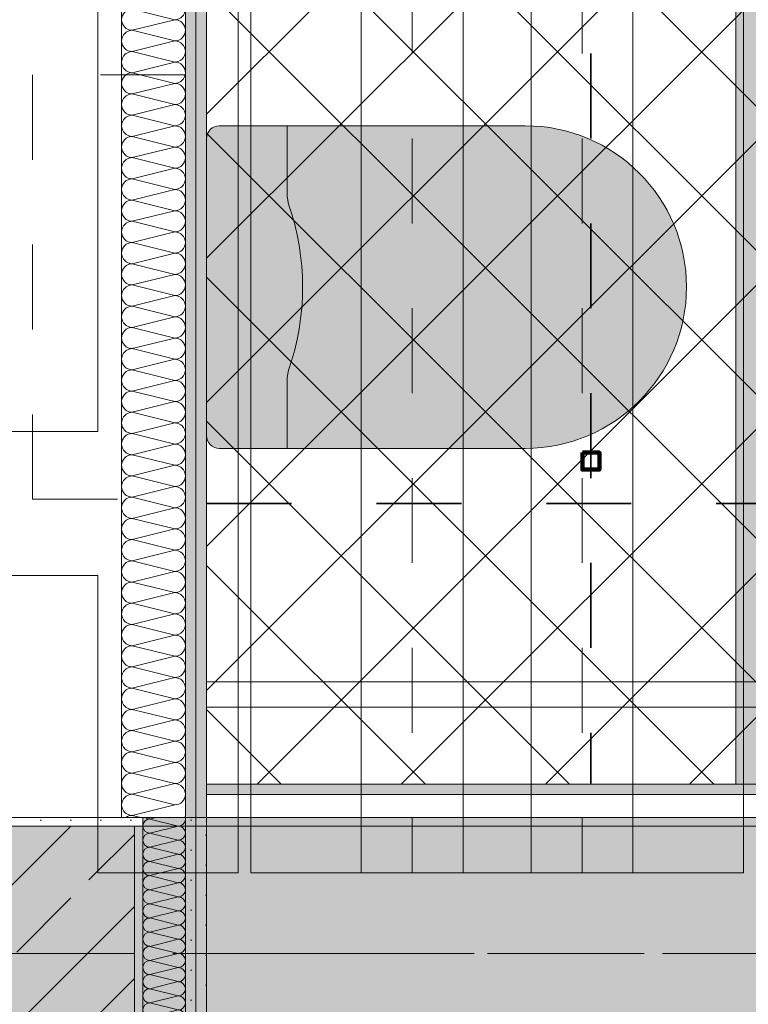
# Model space of a CAD drawing. Header units: metres. Extents: x -3.6 to 84.5, y -11 to 16.8.
# Tile 252 of 256: x 43.745 to 44.603, y 0.49 to 1.65. Entities that reach past the tile are written whole.
import ezdxf

# ---------------------------------------------------------------- set-up
doc = ezdxf.new("R2010")
doc.units = ezdxf.units.M
doc.header["$MEASUREMENT"] = 0
for name, pattern in [('Achse', [0.2, 0.1, -0.05, 0, -0.05]), ('Punktlinie weit', [0.06, 0.01, -0.05]), ('Strichlinie doppelt', [0.546806, 0.264583, -0.105833, 0.070556, -0.105833]), ('STRICHPUNKT', [0.015, 0.0075, -0.00375, 0, -0.00375])]:
    doc.linetypes.add(name, pattern=pattern)
for name, color, linetype in [('154 - Bemaßung_ Beschriftung.Ausbau - Deckenspiegel', 7, 'Continuous'), ('305 - Elemente.Linie_ Schraffur - Deckenspiegel', 7, 'Continuous'), ('451 - Universal.Achsen Raster', 7, 'Continuous'), ('607 - Struktur.Stütze', 7, 'Continuous'), ('608 - Struktur.Träger', 7, 'Continuous'), ('Neubau_606 - Struktur.Wand Innen Ausbau', 7, 'Continuous'), ('Neubau_651 - Abdeckung.Decke abgehängt_ bekleidet', 7, 'Continuous'), ('Neubau_653 - Abdeckung.TB Verkofferung', 7, 'Continuous'), ('Neubau_702 - Einrichtung.Möbel Sanitär', 7, 'Continuous'), ('Neubau_802 - HKLSE.Sanitär', 7, 'Continuous')]:
    doc.layers.add(name, color=color, linetype=linetype)
doc.styles.add('ERSTELLTER_STIL_2', font='txt')
doc.dimstyles.new('ERSTELLTER_STIL__1', dxfattribs={"dimtxt": 0.1, "dimasz": 0.0532, "dimexe": 0.18, "dimexo": 0.0625, "dimgap": 0, "dimtad": 1, "dimzin": 0, "dimdsep": 46, "dimtxsty": 'ERSTELLTER_STIL_2', "dimblk": 'ARROWHEAD_2', "dimblk1": 'ARROWHEAD_2', "dimblk2": 'ARROWHEAD_2', "dimcen": 0.09, "dimse1": 1, "dimse2": 1, "dimclrd": 7, "dimclre": 7, "dimclrt": 7, "dimazin": 0, "dimtfac": 1, "dimtdec": 4, "dimtmove": 0, "dimatfit": 3, "dimfxl": 1, "dimtolj": 1, "dimtzin": 0, "dimarcsym": 0})
doc.dimstyles.new('ERSTELLTER_STIL__2', dxfattribs={"dimtxt": 0.1, "dimasz": 0.0532, "dimexe": 0.18, "dimexo": 0.0625, "dimgap": 0, "dimtad": 1, "dimtih": 1, "dimtoh": 1, "dimzin": 0, "dimdsep": 46, "dimtxsty": 'ERSTELLTER_STIL_2', "dimblk": 'ARROWHEAD_2', "dimblk1": 'ARROWHEAD_2', "dimblk2": 'ARROWHEAD_2', "dimcen": 0.09, "dimse1": 1, "dimse2": 1, "dimclrd": 7, "dimclre": 7, "dimclrt": 7, "dimazin": 0, "dimtfac": 1, "dimtdec": 4, "dimtmove": 0, "dimatfit": 3, "dimfxl": 1, "dimtolj": 1, "dimtzin": 0, "dimarcsym": 0})
pattern_1 = [(45, (0, 0), (-0.01767767, 0.01767767), [0, -0.025])]
pattern_2 = [(45, (0, 0), (-0.08485281, 0.08485281), []), (45, (-0.04243, 0.04243), (-0.08485281, 0.08485281), [0.09, -0.03])]

# ---------------------------------------------------------------- blocks, each defined once
blk = doc.blocks.new('*X143')
at = {"layer": 'Neubau_606 - Struktur.Wand Innen Ausbau', "color": 7, "linetype": 'Continuous', "lineweight": 5}
for p, q in [((43.905, 0.71), (43.8983, 0.7083)), ((43.9317, 0.7), (43.8983, 0.7083)), ((43.9317, 0.7), (43.8983, 0.6917)), ((43.9317, 0.6833), (43.8983, 0.6917)), ((43.9317, 0.6833), (43.8983, 0.675)), ((43.9317, 0.6667), (43.8983, 0.675)), ((43.9317, 0.6667), (43.8983, 0.6583)), ((43.9317, 0.65), (43.8983, 0.6583)), ((43.9317, 0.65), (43.8983, 0.6417)), ((43.9317, 0.6333), (43.8983, 0.6417)), ((43.9317, 0.6333), (43.8983, 0.625)), ((43.9317, 0.6167), (43.8983, 0.625)), ((43.9317, 0.6167), (43.8983, 0.6083)), ((43.9317, 0.6), (43.8983, 0.6083)), ((43.9317, 0.6), (43.8983, 0.5917)), ((43.9317, 0.5833), (43.8983, 0.5917)), ((43.9317, 0.5833), (43.8983, 0.575)), ((43.9317, 0.5667), (43.8983, 0.575)), ((43.9317, 0.5667), (43.8983, 0.5583)), ((43.9317, 0.55), (43.8983, 0.5583)), ((43.9317, 0.55), (43.8983, 0.5417)), ((43.9317, 0.5333), (43.8983, 0.5417)), ((43.9317, 0.5333), (43.8983, 0.525)), ((43.9317, 0.5167), (43.8983, 0.525)), ((43.9317, 0.5167), (43.8983, 0.5083)), ((43.9317, 0.5), (43.8983, 0.5083)), ((43.9317, 0.5), (43.8983, 0.4917)), ((43.9317, 0.4833), (43.8983, 0.4917)), ((43.9317, 0.4833), (43.8983, 0.475)), ((43.9317, 0.4667), (43.8983, 0.475)), ((43.9317, 0.4667), (43.8983, 0.4583)), ((43.9317, 0.45), (43.8983, 0.4583)), ((43.9317, 0.45), (43.8983, 0.4417)), ((43.9317, 0.4333), (43.8983, 0.4417)), ((43.9317, 0.4333), (43.8983, 0.425)), ((43.9317, 0.4167), (43.8983, 0.425)), ((43.9317, 0.4167), (43.8983, 0.4083)), ((43.9317, 0.4), (43.8983, 0.4083)), ((43.9317, 0.4), (43.8983, 0.3917)), ((43.9317, 0.3833), (43.8983, 0.3917)), ((43.9317, 0.3833), (43.8983, 0.375)), ((43.9317, 0.3667), (43.8983, 0.375)), ((43.9317, 0.3667), (43.8983, 0.3583)), ((43.9317, 0.35), (43.8983, 0.3583)), ((43.9317, 0.35), (43.8983, 0.3417)), ((43.9317, 0.3333), (43.8983, 0.3417)), ((43.9317, 0.3333), (43.8983, 0.325)), ((43.9317, 0.3167), (43.8983, 0.325)), ((43.9317, 0.3167), (43.8983, 0.3083)), ((43.9317, 0.3), (43.8983, 0.3083)), ((43.9317, 0.3), (43.8983, 0.2917)), ((43.9317, 0.2833), (43.8983, 0.2917)), ((43.9317, 0.2833), (43.8983, 0.275)), ((43.9317, 0.2667), (43.8983, 0.275)), ((43.9317, 0.2667), (43.8983, 0.2583)), ((43.9116, 0.255), (43.8983, 0.2583))]:
    blk.add_line(p, q, dxfattribs=at)
for centre, start, end in [((43.8983, 0.7), 90, 180), ((43.8983, 0.7167), 233.1789, 270), ((43.9317, 0.7083), 270, 360), ((43.9317, 0.7083), 360, 11.5071), ((43.8983, 0.7), 180, 270), ((43.9317, 0.6917), 360, 90), ((43.8983, 0.6833), 90, 180), ((43.9317, 0.6917), 270, 360), ((43.8983, 0.6833), 180, 270), ((43.8983, 0.6667), 90, 180), ((43.9317, 0.675), 360, 90), ((43.9317, 0.675), 270, 360), ((43.8983, 0.6667), 180, 270), ((43.9317, 0.6583), 360, 90), ((43.8983, 0.65), 90, 180), ((43.8983, 0.65), 180, 270), ((43.9317, 0.6583), 270, 360), ((43.9317, 0.6417), 360, 90), ((43.8983, 0.6333), 90, 180), ((43.9317, 0.6417), 270, 360), ((43.8983, 0.6333), 180, 270), ((43.9317, 0.625), 360, 90), ((43.8983, 0.6167), 90, 180), ((43.8983, 0.6167), 180, 270), ((43.9317, 0.625), 270, 360), ((43.9317, 0.6083), 360, 90), ((43.8983, 0.6), 90, 180), ((43.9317, 0.6083), 270, 360), ((43.8983, 0.6), 180, 270), ((43.8983, 0.5833), 90, 180), ((43.9317, 0.5917), 360, 90), ((43.9317, 0.5917), 270, 360), ((43.8983, 0.5833), 180, 270), ((43.9317, 0.575), 360, 90), ((43.8983, 0.5667), 90, 180), ((43.9317, 0.575), 270, 360), ((43.8983, 0.5667), 180, 270), ((43.8983, 0.55), 90, 180), ((43.9317, 0.5583), 360, 90), ((43.9317, 0.5583), 270, 360), ((43.8983, 0.55), 180, 270), ((43.9317, 0.5417), 360, 90), ((43.8983, 0.5333), 90, 180), ((43.9317, 0.5417), 270, 360), ((43.8983, 0.5333), 180, 270), ((43.8983, 0.5167), 90, 180), ((43.9317, 0.525), 360, 90), ((43.9317, 0.525), 270, 360), ((43.8983, 0.5167), 180, 270), ((43.9317, 0.5083), 360, 90), ((43.8983, 0.5), 90, 180), ((43.8983, 0.5), 180, 270), ((43.9317, 0.5083), 270, 360), ((43.9317, 0.4917), 360, 90), ((43.8983, 0.4833), 90, 180), ((43.9317, 0.4917), 270, 360), ((43.8983, 0.4833), 180, 270), ((43.9317, 0.475), 360, 90), ((43.8983, 0.4667), 90, 180), ((43.8983, 0.4667), 180, 270), ((43.9317, 0.475), 270, 360), ((43.9317, 0.4583), 360, 90), ((43.8983, 0.45), 90, 180), ((43.9317, 0.4583), 270, 360), ((43.8983, 0.45), 180, 270), ((43.8983, 0.4333), 90, 180), ((43.9317, 0.4417), 360, 90), ((43.9317, 0.4417), 270, 360), ((43.8983, 0.4333), 180, 270), ((43.9317, 0.425), 360, 90), ((43.8983, 0.4167), 90, 180), ((43.9317, 0.425), 270, 360), ((43.8983, 0.4167), 180, 270), ((43.8983, 0.4), 90, 180), ((43.9317, 0.4083), 360, 90), ((43.9317, 0.4083), 270, 360), ((43.8983, 0.4), 180, 270), ((43.9317, 0.3917), 360, 90), ((43.8983, 0.3833), 90, 180), ((43.8983, 0.3833), 180, 270), ((43.9317, 0.3917), 270, 360), ((43.9317, 0.375), 360, 90), ((43.8983, 0.3667), 90, 180), ((43.9317, 0.375), 270, 360), ((43.8983, 0.3667), 180, 270), ((43.9317, 0.3583), 360, 90), ((43.8983, 0.35), 90, 180), ((43.8983, 0.35), 180, 270), ((43.9317, 0.3583), 270, 360), ((43.9317, 0.3417), 360, 90), ((43.8983, 0.3333), 90, 180), ((43.9317, 0.3417), 270, 360), ((43.8983, 0.3333), 180, 270), ((43.8983, 0.3167), 90, 180), ((43.9317, 0.325), 360, 90), ((43.9317, 0.325), 270, 360), ((43.8983, 0.3167), 180, 270), ((43.9317, 0.3083), 360, 90), ((43.8983, 0.3), 90, 180), ((43.9317, 0.3083), 270, 360), ((43.8983, 0.3), 180, 270), ((43.8983, 0.2833), 90, 180), ((43.9317, 0.2917), 360, 90), ((43.9317, 0.2917), 270, 360), ((43.8983, 0.2833), 180, 270), ((43.9317, 0.275), 360, 90), ((43.8983, 0.2667), 90, 180), ((43.9317, 0.275), 270, 360), ((43.8983, 0.2667), 180, 270), ((43.8983, 0.25), 90, 143.0142), ((43.9317, 0.2583), 336.523, 360)]:
    blk.add_arc(centre, 0.00833, start, end, dxfattribs=at)
blk = doc.blocks.new('*X166')
at = {"layer": 'Neubau_606 - Struktur.Wand Innen Ausbau', "color": 7, "linetype": 'Continuous', "lineweight": 5}
for p, q in [((43.9275, 1.65), (43.8775, 1.6625)), ((43.9275, 1.65), (43.8775, 1.6375)), ((43.9275, 1.625), (43.8775, 1.6375)), ((43.9275, 1.625), (43.8775, 1.6125)), ((43.9275, 1.6), (43.8775, 1.6125)), ((43.9275, 1.6), (43.8775, 1.5875)), ((43.9275, 1.575), (43.8775, 1.5875)), ((43.9275, 1.575), (43.8775, 1.5625)), ((43.9275, 1.55), (43.8775, 1.5625)), ((43.9275, 1.55), (43.8775, 1.5375)), ((43.9275, 1.525), (43.8775, 1.5375)), ((43.9275, 1.525), (43.8775, 1.5125)), ((43.9275, 1.5), (43.8775, 1.5125)), ((43.9275, 1.5), (43.8775, 1.4875)), ((43.9275, 1.475), (43.8775, 1.4875)), ((43.9275, 1.475), (43.8775, 1.4625)), ((43.9275, 1.45), (43.8775, 1.4625)), ((43.9275, 1.45), (43.8775, 1.4375)), ((43.9275, 1.425), (43.8775, 1.4375)), ((43.9275, 1.425), (43.8775, 1.4125)), ((43.9275, 1.4), (43.8775, 1.4125)), ((43.9275, 1.4), (43.8775, 1.3875)), ((43.9275, 1.375), (43.8775, 1.3875)), ((43.9275, 1.375), (43.8775, 1.3625)), ((43.9275, 1.35), (43.8775, 1.3625)), ((43.9275, 1.35), (43.8775, 1.3375)), ((43.9275, 1.325), (43.8775, 1.3375)), ((43.9275, 1.325), (43.8775, 1.3125)), ((43.9275, 1.3), (43.8775, 1.3125)), ((43.9275, 1.3), (43.8775, 1.2875)), ((43.9275, 1.275), (43.8775, 1.2875)), ((43.9275, 1.275), (43.8775, 1.2625)), ((43.9275, 1.25), (43.8775, 1.2625)), ((43.9275, 1.25), (43.8775, 1.2375)), ((43.9275, 1.225), (43.8775, 1.2375)), ((43.9275, 1.225), (43.8775, 1.2125)), ((43.9275, 1.2), (43.8775, 1.2125)), ((43.9275, 1.2), (43.8775, 1.1875)), ((43.9275, 1.175), (43.8775, 1.1875)), ((43.9275, 1.175), (43.8775, 1.1625)), ((43.9275, 1.15), (43.8775, 1.1625)), ((43.9275, 1.15), (43.8775, 1.1375)), ((43.9275, 1.125), (43.8775, 1.1375)), ((43.9275, 1.125), (43.8775, 1.1125)), ((43.9275, 1.1), (43.8775, 1.1125)), ((43.9275, 1.1), (43.8775, 1.0875)), ((43.9275, 1.075), (43.8775, 1.0875)), ((43.9275, 1.075), (43.8775, 1.0625)), ((43.9275, 1.05), (43.8775, 1.0625)), ((43.9275, 1.05), (43.8775, 1.0375)), ((43.9275, 1.025), (43.8775, 1.0375)), ((43.9275, 1.025), (43.8775, 1.0125)), ((43.9275, 1), (43.8775, 1.0125)), ((43.9275, 1), (43.8775, 0.9875)), ((43.9275, 0.975), (43.8775, 0.9875)), ((43.9275, 0.975), (43.8775, 0.9625)), ((43.9275, 0.95), (43.8775, 0.9625)), ((43.9275, 0.95), (43.8775, 0.9375)), ((43.9275, 0.925), (43.8775, 0.9375)), ((43.9275, 0.925), (43.8775, 0.9125)), ((43.9275, 0.9), (43.8775, 0.9125)), ((43.9275, 0.9), (43.8775, 0.8875)), ((43.9275, 0.875), (43.8775, 0.8875)), ((43.9275, 0.875), (43.8775, 0.8625)), ((43.9275, 0.85), (43.8775, 0.8625)), ((43.9275, 0.85), (43.8775, 0.8375)), ((43.9275, 0.825), (43.8775, 0.8375)), ((43.9275, 0.825), (43.8775, 0.8125)), ((43.9275, 0.8), (43.8775, 0.8125)), ((43.9275, 0.8), (43.8775, 0.7875)), ((43.9275, 0.775), (43.8775, 0.7875)), ((43.9275, 0.775), (43.8775, 0.7625)), ((43.9275, 0.75), (43.8775, 0.7625)), ((43.9275, 0.75), (43.8775, 0.7375)), ((43.9275, 0.725), (43.8775, 0.7375)), ((43.9275, 0.725), (43.8775, 0.7125)), ((43.8875, 0.71), (43.8775, 0.7125))]:
    blk.add_line(p, q, dxfattribs=at)
for centre, start, end in [((43.8775, 1.65), 90, 180), ((43.9275, 1.6625), 270, 360), ((43.8775, 1.65), 180, 270), ((43.9275, 1.6375), 360, 90), ((43.8775, 1.625), 90, 180), ((43.9275, 1.6375), 270, 360), ((43.8775, 1.625), 180, 270), ((43.9275, 1.6125), 360, 90), ((43.8775, 1.6), 90, 180), ((43.9275, 1.6125), 270, 360), ((43.8775, 1.6), 180, 270), ((43.9275, 1.5875), 360, 90), ((43.8775, 1.575), 90, 180), ((43.9275, 1.5875), 270, 360), ((43.8775, 1.575), 180, 270), ((43.9275, 1.5625), 360, 90), ((43.8775, 1.55), 90, 180), ((43.9275, 1.5625), 270, 360), ((43.8775, 1.55), 180, 270), ((43.9275, 1.5375), 360, 90), ((43.8775, 1.525), 90, 180), ((43.9275, 1.5375), 270, 360), ((43.8775, 1.525), 180, 270), ((43.9275, 1.5125), 360, 90), ((43.8775, 1.5), 90, 180), ((43.9275, 1.5125), 270, 360), ((43.8775, 1.5), 180, 270), ((43.9275, 1.4875), 360, 90), ((43.8775, 1.475), 90, 180), ((43.9275, 1.4875), 270, 360), ((43.8775, 1.475), 180, 270), ((43.9275, 1.4625), 360, 90), ((43.8775, 1.45), 90, 180), ((43.9275, 1.4625), 270, 360), ((43.8775, 1.45), 180, 270), ((43.9275, 1.4375), 360, 90), ((43.8775, 1.425), 90, 180), ((43.9275, 1.4375), 270, 360), ((43.8775, 1.425), 180, 270), ((43.9275, 1.4125), 360, 90), ((43.8775, 1.4), 90, 180), ((43.9275, 1.4125), 270, 360), ((43.8775, 1.4), 180, 270), ((43.9275, 1.3875), 360, 90), ((43.8775, 1.375), 90, 180), ((43.9275, 1.3875), 270, 360), ((43.8775, 1.375), 180, 270), ((43.9275, 1.3625), 360, 90), ((43.8775, 1.35), 90, 180), ((43.9275, 1.3625), 270, 360), ((43.8775, 1.35), 180, 270), ((43.9275, 1.3375), 360, 90), ((43.8775, 1.325), 90, 180), ((43.9275, 1.3375), 270, 360), ((43.8775, 1.325), 180, 270), ((43.9275, 1.3125), 360, 90), ((43.8775, 1.3), 90, 180), ((43.9275, 1.3125), 270, 360), ((43.8775, 1.3), 180, 270), ((43.9275, 1.2875), 360, 90), ((43.8775, 1.275), 90, 180), ((43.9275, 1.2875), 270, 360), ((43.8775, 1.275), 180, 270), ((43.9275, 1.2625), 360, 90), ((43.8775, 1.25), 90, 180), ((43.9275, 1.2625), 270, 360), ((43.8775, 1.25), 180, 270), ((43.9275, 1.2375), 360, 90), ((43.8775, 1.225), 90, 180), ((43.9275, 1.2375), 270, 360), ((43.8775, 1.225), 180, 270), ((43.9275, 1.2125), 360, 90), ((43.8775, 1.2), 90, 180), ((43.9275, 1.2125), 270, 360), ((43.8775, 1.2), 180, 270), ((43.9275, 1.1875), 360, 90), ((43.8775, 1.175), 90, 180), ((43.9275, 1.1875), 270, 360), ((43.8775, 1.175), 180, 270), ((43.9275, 1.1625), 360, 90), ((43.8775, 1.15), 90, 180), ((43.9275, 1.1625), 270, 360), ((43.8775, 1.15), 180, 270), ((43.9275, 1.1375), 360, 90), ((43.8775, 1.125), 90, 180), ((43.9275, 1.1375), 270, 360), ((43.8775, 1.125), 180, 270), ((43.9275, 1.1125), 360, 90), ((43.8775, 1.1), 90, 180), ((43.9275, 1.1125), 270, 360), ((43.8775, 1.1), 180, 270), ((43.9275, 1.0875), 360, 90), ((43.8775, 1.075), 90, 180), ((43.9275, 1.0875), 270, 360), ((43.8775, 1.075), 180, 270), ((43.9275, 1.0625), 360, 90), ((43.8775, 1.05), 90, 180), ((43.9275, 1.0625), 270, 360), ((43.8775, 1.05), 180, 270), ((43.9275, 1.0375), 360, 90), ((43.8775, 1.025), 90, 180), ((43.9275, 1.0375), 270, 360), ((43.8775, 1.025), 180, 270), ((43.9275, 1.0125), 360, 90), ((43.8775, 1), 90, 180), ((43.9275, 1.0125), 270, 360), ((43.8775, 1), 180, 270), ((43.9275, 0.9875), 360, 90), ((43.8775, 0.975), 90, 180), ((43.9275, 0.9875), 270, 360), ((43.8775, 0.975), 180, 270), ((43.9275, 0.9625), 360, 90), ((43.8775, 0.95), 90, 180), ((43.9275, 0.9625), 270, 360), ((43.8775, 0.95), 180, 270), ((43.9275, 0.9375), 360, 90), ((43.8775, 0.925), 90, 180), ((43.9275, 0.9375), 270, 360), ((43.8775, 0.925), 180, 270), ((43.9275, 0.9125), 360, 90), ((43.8775, 0.9), 90, 180), ((43.9275, 0.9125), 270, 360), ((43.8775, 0.9), 180, 270), ((43.9275, 0.8875), 360, 90), ((43.8775, 0.875), 90, 180), ((43.9275, 0.8875), 270, 360), ((43.8775, 0.875), 180, 270), ((43.9275, 0.8625), 360, 90), ((43.8775, 0.85), 90, 180), ((43.9275, 0.8625), 270, 360), ((43.8775, 0.85), 180, 270), ((43.9275, 0.8375), 360, 90), ((43.8775, 0.825), 90, 180), ((43.9275, 0.8375), 270, 360), ((43.8775, 0.825), 180, 270), ((43.9275, 0.8125), 360, 90), ((43.8775, 0.8), 90, 180), ((43.9275, 0.8125), 270, 360), ((43.8775, 0.8), 180, 270), ((43.9275, 0.7875), 360, 90), ((43.8775, 0.775), 90, 180), ((43.9275, 0.7875), 270, 360), ((43.8775, 0.775), 180, 270), ((43.9275, 0.7625), 360, 90), ((43.8775, 0.75), 90, 180), ((43.9275, 0.7625), 270, 360), ((43.8775, 0.75), 180, 270), ((43.9275, 0.7375), 360, 90), ((43.8775, 0.725), 90, 180), ((43.9275, 0.7375), 270, 360), ((43.8775, 0.725), 180, 270), ((43.8775, 0.7), 90, 126.9024), ((43.9275, 0.7125), 348.4431, 360)]:
    blk.add_arc(centre, 0.0125, start, end, dxfattribs=at)
blk = doc.blocks.new('*D177')
at = {"layer": '154 - Bemaßung_ Beschriftung.Ausbau - Deckenspiegel', "color": 7, "linetype": 'Continuous', "lineweight": 5}
for p, q in [((43.965, -0.9039), (43.965, -0.7989)), ((44.4175, -0.9039), (44.4175, -0.7989)), ((43.9852, -0.8164), (43.9448, -0.8864)), ((44.4377, -0.8164), (44.3973, -0.8864)), ((43.9308, -0.8514), (43.965, -0.8514)), ((43.965, -0.8514), (44.4175, -0.8514))]:
    blk.add_line(p, q, dxfattribs=at)
at = {"layer": '154 - Bemaßung_ Beschriftung.Ausbau - Deckenspiegel', "color": 7, "lineweight": 5, "insert": (44.0653, -0.833), "char_height": 0.1, "attachment_point": 7, "style": 'ERSTELLTER_STIL_2'}
blk.add_mtext('\\A1;{\\pql;\\fArial|b0|i0|c0|p38;45\\fArial|b0|i0|c0|p38;\\A1{\\H.66x;\\S25^  ;}}', dxfattribs=at)
blk = doc.blocks.new('ARROWHEAD_2')
at = {"color": 0, "linetype": 'Continuous', "lineweight": 0}
for p, q in [((-0.378, -0.655), (0.378, 0.655)), ((0, 0), (-1, 0))]:
    blk.add_line(p, q, dxfattribs=at)
blk = doc.blocks.new('*D178')
at = {"layer": '154 - Bemaßung_ Beschriftung.Ausbau - Deckenspiegel', "color": 7, "linetype": 'Continuous', "lineweight": 5}
for p, q in [((44.4175, -0.9039), (44.4175, -0.7989)), ((45.0175, -0.9039), (45.0175, -0.7989)), ((44.4377, -0.8164), (44.3973, -0.8864)), ((45.0377, -0.8164), (44.9973, -0.8864)), ((44.4175, -0.8514), (45.0175, -0.8514))]:
    blk.add_line(p, q, dxfattribs=at)
at = {"layer": '154 - Bemaßung_ Beschriftung.Ausbau - Deckenspiegel', "color": 7, "lineweight": 5, "insert": (44.6416, -0.8314), "char_height": 0.1, "attachment_point": 7, "style": 'ERSTELLTER_STIL_2'}
blk.add_mtext('\\A1;{\\pql;\\fArial|b0|i0|c0|p38;60}', dxfattribs=at)
blk = doc.blocks.new('*D340')
at = {"layer": '154 - Bemaßung_ Beschriftung.Ausbau - Deckenspiegel', "color": 7, "linetype": 'Continuous', "lineweight": 5}
for p, q in [((46.318, 1.8502), (46.388, 1.8098)), ((46.4055, 1.83), (46.3005, 1.83)), ((46.353, 0.93), (46.353, 1.83)), ((46.318, 0.9502), (46.388, 0.9098)), ((46.4055, 0.93), (46.3005, 0.93)), ((46.353, 0.8958), (46.353, 0.93))]:
    blk.add_line(p, q, dxfattribs=at)
at = {"layer": '154 - Bemaßung_ Beschriftung.Ausbau - Deckenspiegel', "color": 7, "lineweight": 5, "insert": (46.333, 1.3041), "char_height": 0.1, "attachment_point": 7, "rotation": 90, "style": 'ERSTELLTER_STIL_2'}
blk.add_mtext('\\A1;{\\pql;\\fArial|b0|i0|c0|p38;90}', dxfattribs=at)
blk = doc.blocks.new('*D345')
at = {"layer": '154 - Bemaßung_ Beschriftung.Ausbau - Deckenspiegel', "color": 7, "linetype": 'Continuous', "lineweight": 5}
for p, q in [((43.965, -1.1039), (43.965, -0.9989)), ((44.4175, -1.1039), (44.4175, -0.9989)), ((43.9852, -1.0164), (43.9448, -1.0864)), ((44.4377, -1.0164), (44.3973, -1.0864)), ((43.9308, -1.0514), (43.965, -1.0514)), ((43.965, -1.0514), (44.4175, -1.0514))]:
    blk.add_line(p, q, dxfattribs=at)
at = {"layer": '154 - Bemaßung_ Beschriftung.Ausbau - Deckenspiegel', "color": 7, "lineweight": 5, "insert": (44.0653, -1.033), "char_height": 0.1, "attachment_point": 7, "style": 'ERSTELLTER_STIL_2'}
blk.add_mtext('\\A1;{\\pql;\\fArial|b0|i0|c0|p38;45\\fArial|b0|i0|c0|p38;\\A1{\\H.66x;\\S25^  ;}}', dxfattribs=at)
blk = doc.blocks.new('*D346')
at = {"layer": '154 - Bemaßung_ Beschriftung.Ausbau - Deckenspiegel', "color": 7, "linetype": 'Continuous', "lineweight": 5}
for p, q in [((44.4175, -1.1039), (44.4175, -0.9989)), ((45.6175, -1.1039), (45.6175, -0.9989)), ((44.4377, -1.0164), (44.3973, -1.0864)), ((45.6377, -1.0164), (45.5973, -1.0864)), ((44.4175, -1.0514), (45.6175, -1.0514))]:
    blk.add_line(p, q, dxfattribs=at)
at = {"layer": '154 - Bemaßung_ Beschriftung.Ausbau - Deckenspiegel', "color": 7, "lineweight": 5, "insert": (44.8845, -1.0314), "char_height": 0.1, "attachment_point": 7, "style": 'ERSTELLTER_STIL_2'}
blk.add_mtext('\\A1;{\\pql;\\fArial|b0|i0|c0|p38;1,20}', dxfattribs=at)
blk = doc.blocks.new('*D377')
at = {"layer": '154 - Bemaßung_ Beschriftung.Ausbau - Deckenspiegel', "color": 7, "linetype": 'Continuous', "lineweight": 5}
for p, q in [((44.4175, 2.0342), (44.4175, 2.1392)), ((44.7175, 2.0342), (44.7175, 2.1392)), ((44.4377, 2.1217), (44.3973, 2.0517)), ((44.7377, 2.1217), (44.6973, 2.0517)), ((44.3833, 2.0867), (44.4175, 2.0867)), ((44.4175, 2.0867), (44.7175, 2.0867))]:
    blk.add_line(p, q, dxfattribs=at)
at = {"layer": '154 - Bemaßung_ Beschriftung.Ausbau - Deckenspiegel', "color": 7, "lineweight": 5, "insert": (44.4916, 2.1067), "char_height": 0.1, "attachment_point": 7, "style": 'ERSTELLTER_STIL_2'}
blk.add_mtext('\\A1;{\\pql;\\fArial|b0|i0|c0|p38;30}', dxfattribs=at)

msp = doc.modelspace()

# ---------------------------------------------------------------- hatches: boundary and pattern name
at = {"layer": '607 - Struktur.Stütze', "linetype": 'Continuous', "lineweight": 0, "true_color": 0x000000}
h = msp.add_hatch(dxfattribs=at)
h.set_pattern_fill('Gips_0001', color=18, style=0, pattern_type=2)
h.set_pattern_definition(pattern_1)
h.paths.add_polyline_path([(43.57, 0.71), (43.57, 0.255), (43.58, 0.255), (43.58, 0.7), (43.88, 0.7), (43.88, 0.255), (43.89, 0.255), (43.89, 0.71)])
h = msp.add_hatch(dxfattribs=at)
h.set_pattern_fill('Beton__Stahlbeton_0001', color=18, style=0, pattern_type=2)
h.set_pattern_definition(pattern_2)
h.paths.add_polyline_path([(43.58, 0.25), (43.88, 0.25), (43.88, 0.7), (43.58, 0.7)])
at = {"layer": '608 - Struktur.Träger', "linetype": 'Continuous', "lineweight": 0, "true_color": 0x000000}
h = msp.add_hatch(dxfattribs=at)
h.set_pattern_fill('Gips_0001', color=18, style=0, pattern_type=2)
h.set_pattern_definition(pattern_1)
h.paths.add_polyline_path([(43.89, 0.7), (47.17, 0.7), (47.17, 0.71), (43.89, 0.71)])
h = msp.add_hatch(dxfattribs=at)
h.set_pattern_fill('Beton__Stahlbeton_0001', color=18, style=0, pattern_type=2)
h.set_pattern_definition(pattern_2)
h.paths.add_polyline_path([(0.69, 0.7), (0.38, 0.7), (0.38, 0.4), (0.69, 0.4), (3.97, 0.4), (4.29, 0.4), (7.57, 0.4), (7.89, 0.4), (11.17, 0.4), (11.49, 0.4), (14.77, 0.4), (15.09, 0.4), (18.37, 0.4), (18.69, 0.4), (21.97, 0.4), (22.29, 0.4), (25.57, 0.4), (25.89, 0.4), (29.17, 0.4), (29.49, 0.4), (32.77, 0.4), (33.09, 0.4), (36.37, 0.4), (36.69, 0.4), (39.97, 0.4), (40.29, 0.4), (43.57, 0.4), (43.89, 0.4), (47.17, 0.4), (47.49, 0.4), (50.77, 0.4), (51.09, 0.4), (54.37, 0.4), (54.69, 0.4), (57.97, 0.4), (58.29, 0.4), (61.57, 0.4), (61.88, 0.4), (61.88, 0.7), (61.57, 0.7), (58.29, 0.7), (57.97, 0.7), (54.69, 0.7), (54.37, 0.7), (51.09, 0.7), (50.77, 0.7), (47.49, 0.7), (47.17, 0.7), (43.89, 0.7), (43.57, 0.7), (40.29, 0.7), (39.9, 0.7), (36.69, 0.7), (36.37, 0.7), (33.09, 0.7), (32.77, 0.7), (29.49, 0.7), (29.17, 0.7), (25.89, 0.7), (25.57, 0.7), (22.29, 0.7), (21.97, 0.7), (18.69, 0.7), (18.37, 0.7), (15.09, 0.7), (14.77, 0.7), (11.49, 0.7), (11.17, 0.7), (7.89, 0.7), (7.57, 0.7), (4.29, 0.7), (3.97, 0.7)])
at = {"layer": 'Neubau_606 - Struktur.Wand Innen Ausbau', "linetype": 'Continuous', "lineweight": 0, "true_color": 0x000000}
h = msp.add_hatch(dxfattribs=at)
h.set_pattern_fill('Gips_0001', color=18, style=0, pattern_type=2)
h.set_pattern_definition(pattern_1)
h.paths.add_polyline_path([(43.94, 3.7325), (43.94, 0.71), (43.9525, 0.71), (43.9525, 3.7294), (43.9483, 3.7325)])
h = msp.add_hatch(dxfattribs=at)
h.set_pattern_fill('Gips_0001', color=18, style=0, pattern_type=2)
h.set_pattern_definition(pattern_1)
h.paths.add_polyline_path([(43.9525, 3.72), (43.9525, 0.71), (43.965, 0.71), (43.965, 3.72)])
h = msp.add_hatch(dxfattribs=at)
h.set_pattern_fill('Gips_0001', color=18, style=0, pattern_type=2)
h.set_pattern_definition(pattern_1)
h.paths.add_polyline_path([(43.9525, 0.255), (43.9525, 0.71), (43.94, 0.71), (43.94, 0.255)])
h = msp.add_hatch(dxfattribs=at)
h.set_pattern_fill('Gips_0001', color=18, style=0, pattern_type=2)
h.set_pattern_definition(pattern_1)
h.paths.add_polyline_path([(43.965, 0.255), (43.965, 0.71), (43.9525, 0.71), (43.9525, 0.255)])
at = {"layer": 'Neubau_651 - Abdeckung.Decke abgehängt_ bekleidet', "linetype": 'Continuous', "lineweight": 13, "true_color": 0xffbfbf}
h = msp.add_hatch(dxfattribs=at)
h.set_pattern_fill('Raster_20x20_Diagonal_0001', color=254, style=0, pattern_type=2)
h.set_pattern_definition([(45, (0, 0), (-0.0848528, 0.0848528), []), (135, (0, 0), (0.0848528, 0.0848528), [])])
h.paths.add_polyline_path([(43.965, 0.7495), (47.27, 0.7495), (47.27, 2.92), (46.895, 2.92), (46.895, 3.81), (43.965, 3.81)])
at = {"layer": 'Neubau_653 - Abdeckung.TB Verkofferung', "linetype": 'Continuous', "lineweight": 0, "true_color": 0x000000}
h = msp.add_hatch(dxfattribs=at)
h.set_pattern_fill('Gips_0001', color=18, style=0, pattern_type=2)
h.set_pattern_definition(pattern_1)
h.paths.add_polyline_path([(44.613, 5.19), (44.588, 5.19), (44.588, 0.7495), (44.613, 0.7495)])
h = msp.add_hatch(dxfattribs=at)
h.set_pattern_fill('Gips_0001', color=18, style=0, pattern_type=2)
h.set_pattern_definition(pattern_1)
h.paths.add_polyline_path([(43.965, 0.737), (47.27, 0.737), (47.27, 0.7495), (43.965, 0.7495)])
at = {"layer": 'Neubau_702 - Einrichtung.Möbel Sanitär', "linetype": 'Continuous', "lineweight": 0, "true_color": 0x3a3a3a}
msp.add_hatch(color=250, dxfattribs=at).paths.add_polyline_path([(44.06, 1.525), (43.98, 1.525, 0.414214), (43.965, 1.51), (43.965, 1.16, 0.414214), (43.98, 1.145), (44.06, 1.145), (44.34, 1.145, 1), (44.34, 1.525)])

# ---------------------------------------------------------------- linework, layer by layer
at = {"layer": '305 - Elemente.Linie_ Schraffur - Deckenspiegel', "color": 7, "linetype": 'Continuous', "lineweight": 9}
for p, q in [((44.002, 5.31), (44.002, 0.645)), ((43.837, 1.165), (43.837, 1.745)), ((43.587, 1.165), (43.837, 1.165)), ((43.587, 0.995), (43.837, 0.995)), ((43.837, 0.645), (43.837, 0.995)), ((43.837, 0.645), (44.002, 0.645))]:
    msp.add_line(p, q, dxfattribs=at)
at = {"layer": '305 - Elemente.Linie_ Schraffur - Deckenspiegel', "color": 7, "linetype": 'STRICHPUNKT', "lineweight": 9}
for p, q in [((44.207, 5.31), (44.207, 0.645)), ((44.407, 5.31), (44.407, 0.645))]:
    msp.add_line(p, q, dxfattribs=at)
at = {"layer": '305 - Elemente.Linie_ Schraffur - Deckenspiegel', "color": 7, "linetype": 'Continuous', "lineweight": 9, "flags": 128}
msp.add_lwpolyline([(44.017, 5.31), (44.597, 5.31), (44.597, 0.645), (44.017, 0.645)], close=True, dxfattribs=at)
at = {"layer": '305 - Elemente.Linie_ Schraffur - Deckenspiegel', "color": 7, "linetype": 'Continuous', "lineweight": 9}
for points in [[(44.147, 0.645), (44.267, 0.645), (44.267, 5.31), (44.147, 5.31)], [(44.347, 0.645), (44.467, 0.645), (44.467, 5.31), (44.347, 5.31)]]:
    msp.add_lwpolyline(points, close=True, dxfattribs=at)
at = {"layer": '451 - Universal.Achsen Raster', "color": 160, "linetype": 'Strichlinie doppelt', "lineweight": 9, "true_color": 0x3232ff}
msp.add_line((64.935, 0.55), (-3.175, 0.55), dxfattribs=at)
at = {"layer": '607 - Struktur.Stütze', "color": 7, "linetype": 'Continuous', "lineweight": 5, "flags": 128}
msp.add_lwpolyline([(43.89, 0.255), (43.89, 0.71), (43.57, 0.71), (43.57, 0.255)], dxfattribs=at)
at = {"layer": '607 - Struktur.Stütze', "color": 7, "linetype": 'Continuous', "lineweight": 13, "flags": 128}
msp.add_lwpolyline([(43.58, 0.25), (43.88, 0.25), (43.88, 0.7), (43.58, 0.7)], close=True, dxfattribs=at)
at = {"layer": '608 - Struktur.Träger', "color": 7, "linetype": 'Continuous', "lineweight": 13}
for p, q in [((0.38, 0.71), (61.88, 0.71)), ((43.89, 0.7), (43.57, 0.7)), ((47.17, 0.7), (43.89, 0.7))]:
    msp.add_line(p, q, dxfattribs=at)
at = {"layer": '608 - Struktur.Träger', "color": 7, "linetype": 'Continuous', "lineweight": 5}
for p, q in [((43.89, 0.71), (43.89, 0.7)), ((47.17, 0.71), (43.89, 0.71))]:
    msp.add_line(p, q, dxfattribs=at)
at = {"layer": '608 - Struktur.Träger', "color": 7, "linetype": 'Achse', "lineweight": 9}
msp.add_line((0.38, 0.55), (61.88, 0.55), dxfattribs=at)
at = {"layer": 'Neubau_606 - Struktur.Wand Innen Ausbau', "color": 1, "linetype": 'Continuous', "lineweight": 5}
for p, q in [((43.94, 0.71), (43.94, 3.7325)), ((43.9525, 0.71), (43.9525, 3.7294)), ((43.94, 0.255), (43.94, 0.71)), ((43.9525, 0.255), (43.9525, 0.71))]:
    msp.add_line(p, q, dxfattribs=at)
at = {"layer": 'Neubau_606 - Struktur.Wand Innen Ausbau', "color": 1, "linetype": 'Continuous', "lineweight": 5, "flags": 128}
for points in [[(43.865, 3.795), (43.865, 0.71)], [(43.965, 0.71), (43.965, 3.72)], [(43.965, 0.49), (43.965, 0.71)]]:
    msp.add_lwpolyline(points, dxfattribs=at)
at = {"layer": 'Neubau_651 - Abdeckung.Decke abgehängt_ bekleidet', "color": 1, "linetype": 'Achse', "lineweight": 35}
for p, q in [((44.4175, 3.81), (44.4175, 0.7495)), ((43.965, 1.08), (47.27, 1.08))]:
    msp.add_line(p, q, dxfattribs=at)
at = {"layer": 'Neubau_651 - Abdeckung.Decke abgehängt_ bekleidet', "color": 1, "linetype": 'Punktlinie weit', "lineweight": 13, "flags": 128}
msp.add_lwpolyline([(43.965, 0.7495), (47.27, 0.7495), (47.27, 2.92), (46.895, 2.92), (46.895, 3.81), (43.965, 3.81)], close=True, dxfattribs=at)
at = {"layer": 'Neubau_651 - Abdeckung.Decke abgehängt_ bekleidet', "color": 1, "linetype": 'Continuous', "lineweight": 100, "flags": 128}
msp.add_lwpolyline([(44.4075, 1.14), (44.4275, 1.14), (44.4275, 1.12), (44.4075, 1.12)], close=True, dxfattribs=at)
at = {"layer": 'Neubau_653 - Abdeckung.TB Verkofferung', "color": 1, "linetype": 'Continuous', "lineweight": 9}
for p, q in [((44.588, 0.7495), (44.588, 5.19)), ((43.965, 0.7495), (44.588, 0.7495)), ((43.965, 0.195), (43.965, 0.7495))]:
    msp.add_line(p, q, dxfattribs=at)
at = {"layer": 'Neubau_653 - Abdeckung.TB Verkofferung', "color": 1, "linetype": 'Continuous', "lineweight": 5}
for p, q in [((44.588, 5.19), (44.588, 0.7495)), ((44.588, 0.7495), (43.965, 0.7495)), ((47.27, 0.737), (43.965, 0.737)), ((47.27, 0.71), (43.965, 0.71))]:
    msp.add_line(p, q, dxfattribs=at)
at = {"layer": 'Neubau_653 - Abdeckung.TB Verkofferung', "color": 1, "linetype": 'Continuous', "lineweight": 5, "flags": 128}
msp.add_lwpolyline([(43.965, 0.7495), (43.965, 0.737), (43.965, 0.71)], dxfattribs=at)
at = {"layer": 'Neubau_702 - Einrichtung.Möbel Sanitär', "color": 7, "linetype": 'Continuous', "lineweight": 9, "true_color": 0xebebeb}
for p, q in [((44.06, 1.525), (44.06, 1.4416)), ((44.06, 1.4416), (44.0615, 1.4328)), ((44.06, 1.2284), (44.0615, 1.2372)), ((44.06, 1.145), (44.06, 1.2284))]:
    msp.add_line(p, q, dxfattribs=at)
at = {"layer": 'Neubau_702 - Einrichtung.Möbel Sanitär', "color": 7, "linetype": 'Continuous', "lineweight": 9, "true_color": 0xebebeb, "flags": 128}
msp.add_lwpolyline([(44.06, 1.525), (44.34, 1.525, -1), (44.34, 1.145), (44.06, 1.145), (43.98, 1.145, -0.414214), (43.965, 1.16), (43.965, 1.51, -0.414214), (43.98, 1.525)], format="xyb", close=True, dxfattribs=at)
at = {"layer": 'Neubau_702 - Einrichtung.Möbel Sanitär', "color": 1, "linetype": 'Continuous', "lineweight": 13, "flags": 128}
for points in [[(45.465, 0.87), (43.965, 0.87)], [(43.965, 0.84), (43.965, 0.87)], [(43.965, 0.84), (45.465, 0.84)]]:
    msp.add_lwpolyline(points, dxfattribs=at)
at = {"layer": 'Neubau_702 - Einrichtung.Möbel Sanitär', "color": 7, "linetype": 'Continuous', "lineweight": 9, "true_color": 0xebebeb}
msp.add_arc((43.7803, 1.335), 0.2977, 340.8176, 19.1823, dxfattribs=at)
at = {"layer": 'Neubau_802 - HKLSE.Sanitär', "color": 1, "linetype": 'STRICHPUNKT', "lineweight": 9, "flags": 128}
for points in [[(43.76, 1.585), (43.76, 1.085)], [(43.94, 1.585), (43.76, 1.585)], [(43.94, 1.085), (43.94, 1.585)], [(43.76, 1.085), (43.94, 1.085)]]:
    msp.add_lwpolyline(points, dxfattribs=at)

# ---------------------------------------------------------------- block references
at = {"layer": 'Neubau_606 - Struktur.Wand Innen Ausbau', "color": 1, "lineweight": 13}
for name in ['*X166', '*X143']:
    msp.add_blockref(name, (0, 0), dxfattribs=at)

# ---------------------------------------------------------------- dimensions: what is measured, and where the dimension line sits
at = {"layer": '154 - Bemaßung_ Beschriftung.Ausbau - Deckenspiegel', "color": 7, "linetype": 'Continuous', "lineweight": 5}
for base, p1, p2, picture, middle in [((44.7175, 2.0867), (44.4175, 0.7495), (44.7175, 1.83), '*D377', (44.5678, 2.1567)), ((44.4175, -0.8514), (43.965, 0.7495), (44.4175, 0.7495), '*D177', (44.3147, -0.7814)), ((44.4175, -1.0514), (43.965, 0.7495), (44.4175, 0.7495), '*D345', (44.3147, -0.9814)), ((45.0175, -0.8514), (44.4175, 0.7495), (45.0175, 0.7495), '*D178', (44.7178, -0.7814)), ((45.6175, -1.0514), (44.4175, 0.7495), (45.6175, 0.7495), '*D346', (45.0143, -0.9814))]:
    dim = msp.add_linear_dim(base=base, p1=p1, p2=p2, dimstyle='ERSTELLTER_STIL__2', dxfattribs=at)
    dim.commit()
    dim.dimension.update_dxf_attribs({"geometry": picture, "text_midpoint": middle, "dimtype": 160})
dim = msp.add_linear_dim(base=(46.353, 1.83), p1=(42.875, 0.93), p2=(42.875, 1.83), angle=90, dimstyle='ERSTELLTER_STIL__1', dxfattribs=at)
dim.commit()
dim.dimension.update_dxf_attribs({"geometry": '*D340', "text_midpoint": (46.283, 1.3803), "dimtype": 160, "text_rotation": 90})

doc.saveas('drawing.dxf')
